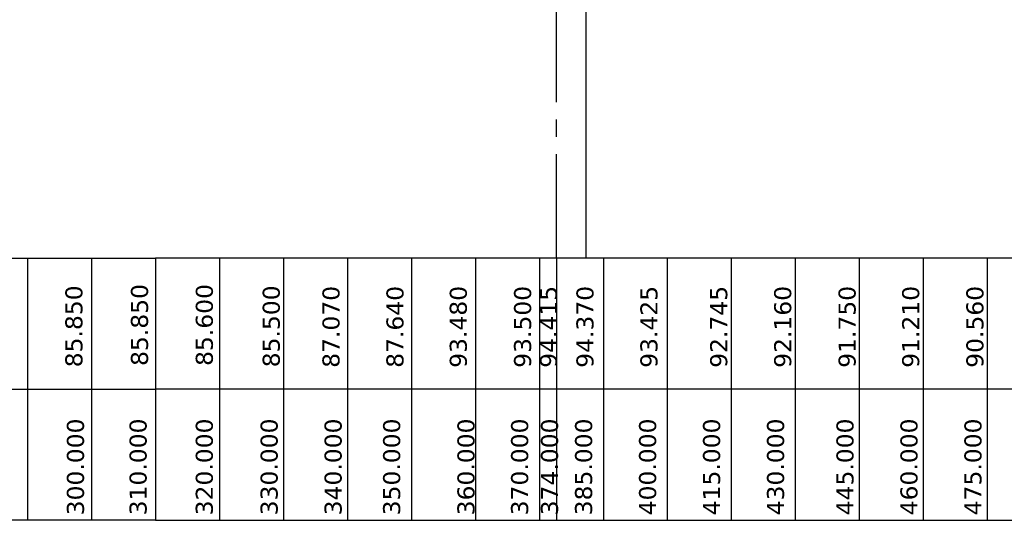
# Model space of a CAD drawing. Header units: feet. Extents: x -7746059455 to -3872629402, y -13315170761 to -6657188523.
# Tile 18 of 52: x -3873291483 to -3873277056, y -6657593310 to -6657585975. Entities that reach past the tile are written whole.
import ezdxf

# ---------------------------------------------------------------- set-up
doc = ezdxf.new("R2010")
doc.units = ezdxf.units.FT
doc.header["$MEASUREMENT"] = 0
doc.linetypes.add('CENTER2', pattern=[28.575, 19.05, -3.175, 3.175, -3.175])
doc.layers.add('CHAINAGE', color=7, linetype='Continuous')
doc.layers.add('TEX', color=6, linetype='Continuous')
doc.styles.get("Standard").update_dxf_attribs({"font": 'verdana.ttf', "height": 264})

msp = doc.modelspace()

# ---------------------------------------------------------------- linework, layer by layer
at = {"layer": 'CHAINAGE', "color": 3}
for p, q in [((-3873291368.261878, -6657589468.758368), (-3873291368.261878, -6657593309.999999)), ((-3873290430.761878, -6657589468.758368), (-3873290430.761878, -6657593309.999999)), ((-3873289493.261878, -6657589468.758366), (-3873289493.261878, -6657593309.999999)), ((-3873289493.261878, -6657589468.758366), (-3873289493.261878, -6657593309.999999)), ((-3873289493.261878, -6657589468.758366), (-3873289493.261878, -6657593309.999999)), ((-3873289493.261878, -6657589468.758366), (-3873289493.261878, -6657593309.999999)), ((-3873238868.261854, -6657589468.758381), (-3873288555.761878, -6657589468.758366)), ((-3873288555.761878, -6657589468.758368), (-3873288555.761878, -6657593309.999999)), ((-3873287618.261878, -6657589468.758368), (-3873287618.261878, -6657593309.999999)), ((-3873286680.761878, -6657589468.758368), (-3873286680.761878, -6657593309.999999)), ((-3873285743.261878, -6657589468.75837), (-3873285743.261878, -6657593309.999999)), ((-3873284805.761878, -6657589468.75837), (-3873284805.761878, -6657593310)), ((-3873283868.261877, -6657589468.75837), (-3873283868.261877, -6657593310)), ((-3873283618.261877, -6657589468.758369), (-3873283618.261877, -6657593309.999999)), ((-3873282930.761878, -6657589468.75837), (-3873282930.761878, -6657593310)), ((-3873281993.261878, -6657589468.75837), (-3873281993.261878, -6657593310)), ((-3873281055.761878, -6657589468.75837), (-3873281055.761878, -6657593310)), ((-3873280118.261878, -6657589468.75837), (-3873280118.261878, -6657593310)), ((-3873279180.761878, -6657589468.75837), (-3873279180.761878, -6657593310)), ((-3873278243.261878, -6657589468.75837), (-3873278243.261878, -6657593310)), ((-3873277305.761878, -6657589468.75837), (-3873277305.761878, -6657593310)), ((-3873324770, -6657591389.379185), (-3873289493.261878, -6657591389.379183)), ((-3873238868.261854, -6657591389.379185), (-3873289493.261878, -6657591389.379183)), ((-3873288555.761878, -6657593310), (-3873238868.261854, -6657593310))]:
    msp.add_line(p, q, dxfattribs=at)
for points in [[(-3873289493.261878, -6657593310), (-3873324770, -6657593309.999999), (-3873324770, -6657589468.75837), (-3873289493.261878, -6657589468.758366)], [(-3873254797.773557, -6657589468.75837), (-3873289493.261878, -6657589468.758366)]]:
    msp.add_lwpolyline(points, dxfattribs=at)
at = {"layer": 'TEX', "linetype": 'CENTER2', "ltscale": 80}
msp.add_line((-3873283618.261877, -6657589468.758368), (-3873283618.261877, -6657570686.258368), dxfattribs=at)
at = {"layer": 'TEX', "ltscale": 20}
msp.add_line((-3873283180.761877, -6657589468.758368), (-3873283180.761877, -6657570686.785851), dxfattribs=at)
at = {"layer": 'TEX', "color": 3, "ltscale": 20}
for p, q in [((-3873278243.261878, -6657589468.75837), (-3873278618.261878, -6657589468.75837)), ((-3873289493.261878, -6657593310), (-3873288555.761878, -6657593310))]:
    msp.add_line(p, q, dxfattribs=at)

# ---------------------------------------------------------------- texts
at = {"layer": 'CHAINAGE', "color": 241}
for s, p in [('85.850', (-3873289602.636471, -6657591047.939087)), ('85.600', (-3873288652.636471, -6657591047.939087)), ('85.850', (-3873290563.887285, -6657591067.939087)), ('85.500', (-3873287672.31012, -6657591067.939087)), ('87.070', (-3873286796.674519, -6657591075.448275)), ('87.640', (-3873285859.300856, -6657591075.448275)), ('93.480', (-3873284931.381695, -6657591075.448275)), ('93.500', (-3873283989.448682, -6657591075.448275)), ('94.415', (-3873283609.448682, -6657591075.448274)), ('94.370', (-3873283075.368287, -6657591075.448275)), ('93.425', (-3873282138.036185, -6657591075.448273)), ('92.745', (-3873281115.64187, -6657591075.448275)), ('92.160', (-3873280178.14187, -6657591075.448275)), ('91.750', (-3873279234.477874, -6657591075.448275)), ('91.210', (-3873278302.873485, -6657591075.448275)), ('90.560', (-3873277362.120203, -6657591075.448275))]:
    msp.add_text(s, height=250, rotation=90, dxfattribs=at).set_placement(p)
at = {"layer": 'CHAINAGE', "color": 241, "char_height": 250, "width": 1234.1875, "rotation": 90}
for s, insert, attachment_point in [('300.000', (-3873290535.981647, -6657593236.855743), 7), ('310.000', (-3873289873.042109, -6657593236.855743), 1), ('320.000', (-3873288903.042109, -6657593236.855743), 1), ('330.000', (-3873287953.042109, -6657593236.855743), 1), ('340.000', (-3873287015.542109, -6657593236.855743), 1), ('350.000', (-3873286158.042109, -6657593236.855745), 1), ('360.000', (-3873285069.021102, -6657593236.855745), 1), ('370.000', (-3873284283.042107, -6657593236.855745), 1), ('374.000', (-3873283844.78023, -6657593236.855744), 1), ('385.000', (-3873283345.542109, -6657593236.855745), 1), ('400.000', (-3873282408.042109, -6657593236.855745), 1), ('415.000', (-3873281470.542109, -6657593236.855745), 1), ('430.000', (-3873280533.042109, -6657593236.855745), 1), ('445.000', (-3873279515.542109, -6657593236.855745), 1), ('460.000', (-3873278578.042109, -6657593236.855745), 1), ('475.000', (-3873277640.542109, -6657593236.855745), 1)]:
    msp.add_mtext(s, dxfattribs=dict(at, insert=insert, attachment_point=attachment_point))

doc.saveas('drawing.dxf')
